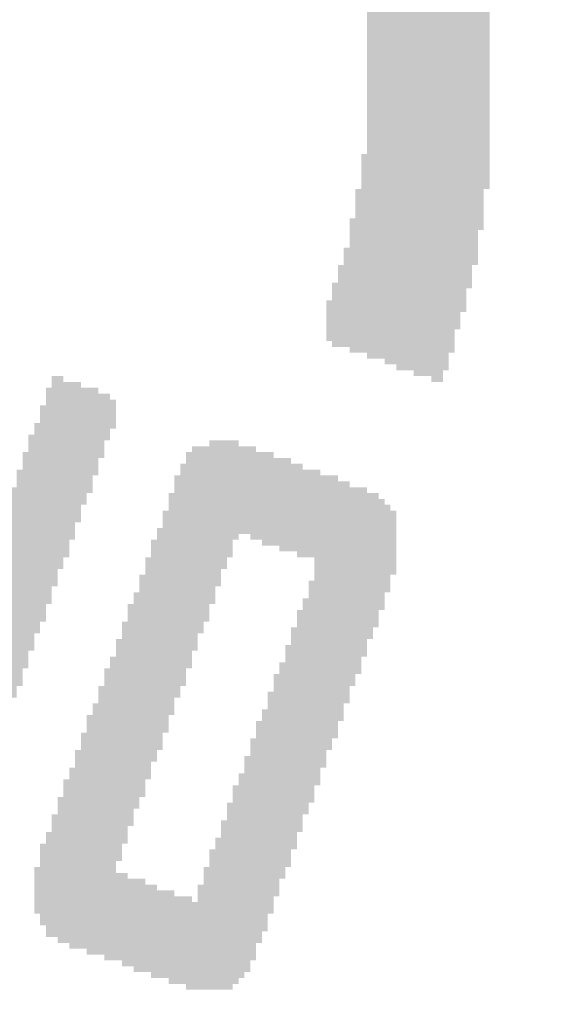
# Model space of a CAD drawing. Header units: millimetres. Extents: x 861 to 1254, y -31 to 249.
# Tile 32 of 41: x 1154.19 to 1157, y 119.71 to 124.85. Entities that reach past the tile are written whole.
import ezdxf

# ---------------------------------------------------------------- set-up
doc = ezdxf.new("R2010")
doc.units = ezdxf.units.MM
doc.header["$LTSCALE"] = 32.67
doc.header["$PDMODE"] = 3
doc.header["$PDSIZE"] = 0.3125
doc.layers.get('0').update_dxf_attribs({"linetype": 'CONTINUOUS'})
doc.layers.get('Defpoints').update_dxf_attribs({"linetype": 'CONTINUOUS'})
doc.layers.add('尺寸標柱線', color=3, linetype='CONTINUOUS', lineweight=15)
doc.styles.get("Standard").update_dxf_attribs({"font": 'times.ttf', "width": 0.8})
doc.dimstyles.new('ISO-25(2)', dxfattribs={"dimtxt": 3, "dimasz": 2.5, "dimexe": 1, "dimexo": 1, "dimgap": 1, "dimtad": 1, "dimlfac": 0.666667, "dimdsep": 46, "dimtxsty": 'Standard', "dimcen": 2.5, "dimclrd": 3, "dimclre": 3, "dimclrt": 2, "dimadec": 0, "dimazin": 2, "dimtfac": 1, "dimtmove": 0, "dimatfit": 3, "dimfxl": 0, "dimarcsym": 0})

# ---------------------------------------------------------------- blocks, each defined once
blk = doc.blocks.new('*D261')
at = {"layer": 'Defpoints', "color": 0}
for p in [(1077.095, 124.083), (1088.6846, 124.083), (1203.4046, 79.428)]:
    blk.add_point(p, dxfattribs=at)
at = {"layer": '尺寸標柱線', "color": 3, "linetype": 'ByBlock', "lineweight": -2}
blk.add_line((1087.6846, 124.083), (1068.3552, 124.083), dxfattribs=at)
at = {"layer": '尺寸標柱線', "color": 2, "insert": (1072.2251, 126.6133), "char_height": 3, "attachment_point": 5}
blk.add_mtext('29.77', dxfattribs=at)
blk = doc.blocks.new('*D267')
at = {"layer": 'Defpoints', "color": 0}
for p in [(1077.1583, 132.768), (1100.9446, 132.768), (1203.4046, 79.428)]:
    blk.add_point(p, dxfattribs=at)
at = {"layer": '尺寸標柱線', "color": 3, "linetype": 'ByBlock', "lineweight": -2}
blk.add_line((1099.9446, 132.768), (1068.4651, 132.768), dxfattribs=at)
at = {"layer": '尺寸標柱線', "color": 2, "insert": (1072.3117, 135.2983), "char_height": 3, "attachment_point": 5}
blk.add_mtext('35.56', dxfattribs=at)
blk = doc.blocks.new('*D270')
at = {"layer": 'Defpoints', "color": 0}
for p in [(1104.3446, 169.5112), (1104.3446, 136.168), (1203.4046, 79.428)]:
    blk.add_point(p, dxfattribs=at)
at = {"layer": '尺寸標柱線', "color": 3, "linetype": 'ByBlock', "lineweight": -2}
blk.add_line((1104.3446, 137.168), (1104.3446, 178.2095), dxfattribs=at)
at = {"layer": '尺寸標柱線', "color": 2, "insert": (1101.8143, 174.3603), "char_height": 3, "attachment_point": 5, "rotation": 90}
blk.add_mtext('66.04', dxfattribs=at)
blk = doc.blocks.new('*D271')
at = {"layer": 'Defpoints', "color": 0}
for p in [(1096.0238, 170.0804), (1099.1096, 115.258), (1203.4046, 79.428)]:
    blk.add_point(p, dxfattribs=at)
at = {"layer": '尺寸標柱線', "color": 3, "linetype": 'ByBlock', "lineweight": -2}
for p, q in [((1096.0238, 165.0804), (1096.0238, 178.6075)), ((1099.1096, 160.0804), (1096.0238, 165.0804)), ((1099.1096, 116.258), (1099.1096, 160.0804))]:
    blk.add_line(p, q, dxfattribs=at)
at = {"layer": '尺寸標柱線', "color": 2, "insert": (1093.4935, 174.8439), "char_height": 3, "attachment_point": 5, "rotation": 90}
blk.add_mtext('69.53', dxfattribs=at)

msp = doc.modelspace()

# ---------------------------------------------------------------- linework, layer by layer
at = {"color": 5}
for points in [[(1156.6406, 124.8965, 0.1524, 0.1524, 0), (1156.0005, 124.8965, 0.1524, 0.1524, 0)], [(1156.0005, 124.8661, 0.1524, 0.1524, 0), (1156.6406, 124.8661, 0.1524, 0.1524, 0)], [(1156.6406, 124.8356, 0.1524, 0.1524, 0), (1156.0005, 124.8356, 0.1524, 0.1524, 0)], [(1156.0005, 124.8051, 0.1524, 0.1524, 0), (1156.6406, 124.8051, 0.1524, 0.1524, 0)], [(1156.6406, 124.7746, 0.1524, 0.1524, 0), (1156.0005, 124.7746, 0.1524, 0.1524, 0)], [(1156.0005, 124.7441, 0.1524, 0.1524, 0), (1156.6406, 124.7441, 0.1524, 0.1524, 0)], [(1156.6406, 124.7137, 0.1524, 0.1524, 0), (1156.0005, 124.7137, 0.1524, 0.1524, 0)], [(1156.0005, 124.6832, 0.1524, 0.1524, 0), (1156.6406, 124.6832, 0.1524, 0.1524, 0)], [(1156.6406, 124.6527, 0.1524, 0.1524, 0), (1156.0005, 124.6527, 0.1524, 0.1524, 0)], [(1156.0005, 124.6222, 0.1524, 0.1524, 0), (1156.6406, 124.6222, 0.1524, 0.1524, 0)], [(1156.6406, 124.5917, 0.1524, 0.1524, 0), (1156.0005, 124.5917, 0.1524, 0.1524, 0)], [(1156.0005, 124.5613, 0.1524, 0.1524, 0), (1156.6406, 124.5613, 0.1524, 0.1524, 0)], [(1156.6406, 124.5308, 0.1524, 0.1524, 0), (1156.0005, 124.5308, 0.1524, 0.1524, 0)], [(1156.0005, 124.5003, 0.1524, 0.1524, 0), (1156.6406, 124.5003, 0.1524, 0.1524, 0)], [(1156.6406, 124.4698, 0.1524, 0.1524, 0), (1156.0005, 124.4698, 0.1524, 0.1524, 0)], [(1156.0005, 124.4393, 0.1524, 0.1524, 0), (1156.6406, 124.4393, 0.1524, 0.1524, 0)], [(1156.6406, 124.4089, 0.1524, 0.1524, 0), (1156.0005, 124.4089, 0.1524, 0.1524, 0)], [(1156.0005, 124.3784, 0.1524, 0.1524, 0), (1156.6406, 124.3784, 0.1524, 0.1524, 0)], [(1156.6406, 124.3479, 0.1524, 0.1524, 0), (1156.0005, 124.3479, 0.1524, 0.1524, 0)], [(1156.0005, 124.3174, 0.1524, 0.1524, 0), (1156.6406, 124.3174, 0.1524, 0.1524, 0)], [(1156.6406, 124.2869, 0.1524, 0.1524, 0), (1156.0005, 124.2869, 0.1524, 0.1524, 0)], [(1156.0005, 124.2565, 0.1524, 0.1524, 0), (1156.6406, 124.2565, 0.1524, 0.1524, 0)], [(1156.6406, 124.226, 0.1524, 0.1524, 0), (1156.0005, 124.226, 0.1524, 0.1524, 0)], [(1156.0005, 124.1955, 0.1524, 0.1524, 0), (1156.6406, 124.1955, 0.1524, 0.1524, 0)], [(1156.6406, 124.165, 0.1524, 0.1524, 0), (1156.0005, 124.165, 0.1524, 0.1524, 0)], [(1156.0005, 124.1345, 0.1524, 0.1524, 0), (1156.6406, 124.1345, 0.1524, 0.1524, 0)], [(1155.9701, 124.0736, 0.1524, 0.1524, 0), (1156.6406, 124.0736, 0.1524, 0.1524, 0)], [(1156.6406, 124.1041, 0.1524, 0.1524, 0), (1156.0005, 124.1041, 0.1524, 0.1524, 0)], [(1156.6406, 124.0431, 0.1524, 0.1524, 0), (1155.9701, 124.0431, 0.1524, 0.1524, 0)], [(1155.9701, 124.0126, 0.1524, 0.1524, 0), (1156.6101, 124.0126, 0.1524, 0.1524, 0)], [(1156.6101, 123.9821, 0.1524, 0.1524, 0), (1155.9701, 123.9821, 0.1524, 0.1524, 0)], [(1155.9701, 123.9517, 0.1524, 0.1524, 0), (1156.6101, 123.9517, 0.1524, 0.1524, 0)], [(1156.6101, 123.9212, 0.1524, 0.1524, 0), (1155.9701, 123.9212, 0.1524, 0.1524, 0)], [(1155.9396, 123.8907, 0.1524, 0.1524, 0), (1156.6101, 123.8907, 0.1524, 0.1524, 0)], [(1156.6101, 123.8602, 0.1524, 0.1524, 0), (1155.9396, 123.8602, 0.1524, 0.1524, 0)], [(1155.9396, 123.8297, 0.1524, 0.1524, 0), (1156.6101, 123.8297, 0.1524, 0.1524, 0)], [(1156.5797, 123.7993, 0.1524, 0.1524, 0), (1155.9396, 123.7993, 0.1524, 0.1524, 0)], [(1155.9396, 123.7688, 0.1524, 0.1524, 0), (1156.5797, 123.7688, 0.1524, 0.1524, 0)], [(1156.5797, 123.7383, 0.1524, 0.1524, 0), (1155.9091, 123.7383, 0.1524, 0.1524, 0)], [(1155.9091, 123.7078, 0.1524, 0.1524, 0), (1156.5797, 123.7078, 0.1524, 0.1524, 0)], [(1156.5797, 123.6773, 0.1524, 0.1524, 0), (1155.9091, 123.6773, 0.1524, 0.1524, 0)], [(1155.9091, 123.6469, 0.1524, 0.1524, 0), (1156.5797, 123.6469, 0.1524, 0.1524, 0)], [(1156.5492, 123.6164, 0.1524, 0.1524, 0), (1155.9091, 123.6164, 0.1524, 0.1524, 0)], [(1155.8786, 123.5859, 0.1524, 0.1524, 0), (1156.5492, 123.5859, 0.1524, 0.1524, 0)], [(1156.5492, 123.5554, 0.1524, 0.1524, 0), (1155.8786, 123.5554, 0.1524, 0.1524, 0)], [(1156.5187, 123.4945, 0.1524, 0.1524, 0), (1155.8481, 123.4945, 0.1524, 0.1524, 0)], [(1155.8786, 123.5249, 0.1524, 0.1524, 0), (1156.5492, 123.5249, 0.1524, 0.1524, 0)], [(1155.8481, 123.464, 0.1524, 0.1524, 0), (1156.5187, 123.464, 0.1524, 0.1524, 0)], [(1155.8177, 123.403, 0.1524, 0.1524, 0), (1156.5187, 123.403, 0.1524, 0.1524, 0)], [(1156.5187, 123.4335, 0.1524, 0.1524, 0), (1155.8481, 123.4335, 0.1524, 0.1524, 0)], [(1156.4882, 123.3725, 0.1524, 0.1524, 0), (1155.8177, 123.3725, 0.1524, 0.1524, 0)], [(1155.8177, 123.3421, 0.1524, 0.1524, 0), (1156.4882, 123.3421, 0.1524, 0.1524, 0)], [(1156.4882, 123.3116, 0.1524, 0.1524, 0), (1155.7872, 123.3116, 0.1524, 0.1524, 0)], [(1155.7872, 123.2811, 0.1524, 0.1524, 0), (1156.4577, 123.2811, 0.1524, 0.1524, 0)], [(1156.4577, 123.2506, 0.1524, 0.1524, 0), (1155.7872, 123.2506, 0.1524, 0.1524, 0)], [(1155.8177, 123.2201, 0.1524, 0.1524, 0), (1156.4577, 123.2201, 0.1524, 0.1524, 0)], [(1156.4577, 123.1897, 0.1524, 0.1524, 0), (1155.9091, 123.1897, 0.1524, 0.1524, 0)], [(1156.0005, 123.1592, 0.1524, 0.1524, 0), (1156.4273, 123.1592, 0.1524, 0.1524, 0)], [(1156.4273, 123.1287, 0.1524, 0.1524, 0), (1156.092, 123.1287, 0.1524, 0.1524, 0)], [(1156.1529, 123.0982, 0.1524, 0.1524, 0), (1156.4273, 123.0982, 0.1524, 0.1524, 0)], [(1156.2444, 123.0677, 0.1524, 0.1524, 0), (1156.3968, 123.0677, 0.1524, 0.1524, 0)], [(1156.3968, 123.0373, 0.1524, 0.1524, 0), (1156.3358, 123.0373, 0.1524, 0.1524, 0)], [(1154.4156, 122.9153, 0.1524, 0.1524, 0), (1154.3546, 122.9153, 0.1524, 0.1524, 0)], [(1154.3546, 122.8849, 0.1524, 0.1524, 0), (1154.507, 122.8849, 0.1524, 0.1524, 0)], [(1154.5985, 122.8544, 0.1524, 0.1524, 0), (1154.3241, 122.8544, 0.1524, 0.1524, 0)], [(1154.3241, 122.8239, 0.1524, 0.1524, 0), (1154.6594, 122.8239, 0.1524, 0.1524, 0)], [(1154.6899, 122.7934, 0.1524, 0.1524, 0), (1154.3241, 122.7934, 0.1524, 0.1524, 0)], [(1154.2937, 122.7629, 0.1524, 0.1524, 0), (1154.6594, 122.7629, 0.1524, 0.1524, 0)], [(1154.6594, 122.7325, 0.1524, 0.1524, 0), (1154.2937, 122.7325, 0.1524, 0.1524, 0)], [(1154.2632, 122.6715, 0.1524, 0.1524, 0), (1154.6289, 122.6715, 0.1524, 0.1524, 0)], [(1154.2937, 122.702, 0.1524, 0.1524, 0), (1154.6289, 122.702, 0.1524, 0.1524, 0)], [(1154.6289, 122.641, 0.1524, 0.1524, 0), (1154.2632, 122.641, 0.1524, 0.1524, 0)], [(1154.2327, 122.6105, 0.1524, 0.1524, 0), (1154.5985, 122.6105, 0.1524, 0.1524, 0)], [(1154.5985, 122.5801, 0.1524, 0.1524, 0), (1154.2327, 122.5801, 0.1524, 0.1524, 0)], [(1155.1776, 122.5801, 0.1524, 0.1524, 0), (1155.33, 122.5801, 0.1524, 0.1524, 0)], [(1154.568, 122.5191, 0.1524, 0.1524, 0), (1154.2022, 122.5191, 0.1524, 0.1524, 0)], [(1154.2327, 122.5496, 0.1524, 0.1524, 0), (1154.5985, 122.5496, 0.1524, 0.1524, 0)], [(1155.5129, 122.5191, 0.1524, 0.1524, 0), (1155.0557, 122.5191, 0.1524, 0.1524, 0)], [(1155.4214, 122.5496, 0.1524, 0.1524, 0), (1155.0861, 122.5496, 0.1524, 0.1524, 0)], [(1154.2022, 122.4886, 0.1524, 0.1524, 0), (1154.568, 122.4886, 0.1524, 0.1524, 0)], [(1155.0557, 122.4886, 0.1524, 0.1524, 0), (1155.6043, 122.4886, 0.1524, 0.1524, 0)], [(1154.1717, 122.4277, 0.1524, 0.1524, 0), (1154.5375, 122.4277, 0.1524, 0.1524, 0)], [(1154.568, 122.4581, 0.1524, 0.1524, 0), (1154.2022, 122.4581, 0.1524, 0.1524, 0)], [(1155.6653, 122.4581, 0.1524, 0.1524, 0), (1155.0252, 122.4581, 0.1524, 0.1524, 0)], [(1155.0252, 122.4277, 0.1524, 0.1524, 0), (1155.7567, 122.4277, 0.1524, 0.1524, 0)], [(1154.5375, 122.3972, 0.1524, 0.1524, 0), (1154.1717, 122.3972, 0.1524, 0.1524, 0)], [(1154.1717, 122.3667, 0.1524, 0.1524, 0), (1154.507, 122.3667, 0.1524, 0.1524, 0)], [(1155.8481, 122.3972, 0.1524, 0.1524, 0), (1154.9947, 122.3972, 0.1524, 0.1524, 0)], [(1154.9947, 122.3667, 0.1524, 0.1524, 0), (1155.9091, 122.3667, 0.1524, 0.1524, 0)], [(1154.507, 122.3362, 0.1524, 0.1524, 0), (1154.1413, 122.3362, 0.1524, 0.1524, 0)], [(1156.0005, 122.3362, 0.1524, 0.1524, 0), (1154.9947, 122.3362, 0.1524, 0.1524, 0)], [(1154.4765, 122.2753, 0.1524, 0.1524, 0), (1154.1108, 122.2753, 0.1524, 0.1524, 0)], [(1154.1413, 122.3057, 0.1524, 0.1524, 0), (1154.507, 122.3057, 0.1524, 0.1524, 0)], [(1154.9642, 122.3057, 0.1524, 0.1524, 0), (1156.0615, 122.3057, 0.1524, 0.1524, 0)], [(1156.092, 122.2753, 0.1524, 0.1524, 0), (1154.9642, 122.2753, 0.1524, 0.1524, 0)], [(1154.1108, 122.2448, 0.1524, 0.1524, 0), (1154.4765, 122.2448, 0.1524, 0.1524, 0)], [(1154.4765, 122.2143, 0.1524, 0.1524, 0), (1154.1108, 122.2143, 0.1524, 0.1524, 0)], [(1154.9337, 122.2143, 0.1524, 0.1524, 0), (1155.33, 122.2143, 0.1524, 0.1524, 0)], [(1154.9642, 122.2448, 0.1524, 0.1524, 0), (1156.1225, 122.2448, 0.1524, 0.1524, 0)], [(1156.1529, 122.2143, 0.1524, 0.1524, 0), (1155.3909, 122.2143, 0.1524, 0.1524, 0)], [(1154.0803, 122.1838, 0.1524, 0.1524, 0), (1154.4461, 122.1838, 0.1524, 0.1524, 0)], [(1155.2995, 122.1838, 0.1524, 0.1524, 0), (1154.9337, 122.1838, 0.1524, 0.1524, 0)], [(1155.4519, 122.1838, 0.1524, 0.1524, 0), (1156.1529, 122.1838, 0.1524, 0.1524, 0)], [(1154.4461, 122.1533, 0.1524, 0.1524, 0), (1154.0803, 122.1533, 0.1524, 0.1524, 0)], [(1154.0803, 122.1229, 0.1524, 0.1524, 0), (1154.4461, 122.1229, 0.1524, 0.1524, 0)], [(1155.2995, 122.1229, 0.1524, 0.1524, 0), (1154.9033, 122.1229, 0.1524, 0.1524, 0)], [(1154.9337, 122.1533, 0.1524, 0.1524, 0), (1155.2995, 122.1533, 0.1524, 0.1524, 0)], [(1156.1529, 122.1533, 0.1524, 0.1524, 0), (1155.5433, 122.1533, 0.1524, 0.1524, 0)], [(1155.6348, 122.1229, 0.1524, 0.1524, 0), (1156.1529, 122.1229, 0.1524, 0.1524, 0)], [(1154.4156, 122.0924, 0.1524, 0.1524, 0), (1154.0498, 122.0924, 0.1524, 0.1524, 0)], [(1154.0498, 122.0619, 0.1524, 0.1524, 0), (1154.4156, 122.0619, 0.1524, 0.1524, 0)], [(1155.269, 122.0619, 0.1524, 0.1524, 0), (1154.8728, 122.0619, 0.1524, 0.1524, 0)], [(1154.9033, 122.0924, 0.1524, 0.1524, 0), (1155.269, 122.0924, 0.1524, 0.1524, 0)], [(1156.1529, 122.0924, 0.1524, 0.1524, 0), (1155.7262, 122.0924, 0.1524, 0.1524, 0)], [(1156.1529, 122.0619, 0.1524, 0.1524, 0), (1155.7872, 122.0619, 0.1524, 0.1524, 0)], [(1154.3851, 122.0314, 0.1524, 0.1524, 0), (1154.0498, 122.0314, 0.1524, 0.1524, 0)], [(1154.8728, 122.0314, 0.1524, 0.1524, 0), (1155.2385, 122.0314, 0.1524, 0.1524, 0)], [(1155.7567, 122.0314, 0.1524, 0.1524, 0), (1156.1529, 122.0314, 0.1524, 0.1524, 0)], [(1154.0193, 122.0009, 0.1524, 0.1524, 0), (1154.3851, 122.0009, 0.1524, 0.1524, 0)], [(1154.3851, 121.9705, 0.1524, 0.1524, 0), (1154.0193, 121.9705, 0.1524, 0.1524, 0)], [(1154.8423, 121.9705, 0.1524, 0.1524, 0), (1155.2385, 121.9705, 0.1524, 0.1524, 0)], [(1155.2385, 122.0009, 0.1524, 0.1524, 0), (1154.8728, 122.0009, 0.1524, 0.1524, 0)], [(1155.7567, 122.0009, 0.1524, 0.1524, 0), (1156.1225, 122.0009, 0.1524, 0.1524, 0)], [(1156.1225, 121.9705, 0.1524, 0.1524, 0), (1155.7567, 121.9705, 0.1524, 0.1524, 0)], [(1153.9889, 121.94, 0.1524, 0.1524, 0), (1154.3546, 121.94, 0.1524, 0.1524, 0)], [(1154.3546, 121.9095, 0.1524, 0.1524, 0), (1153.9889, 121.9095, 0.1524, 0.1524, 0)], [(1155.2081, 121.94, 0.1524, 0.1524, 0), (1154.8423, 121.94, 0.1524, 0.1524, 0)], [(1154.8423, 121.9095, 0.1524, 0.1524, 0), (1155.2081, 121.9095, 0.1524, 0.1524, 0)], [(1155.7262, 121.94, 0.1524, 0.1524, 0), (1156.1225, 121.94, 0.1524, 0.1524, 0)], [(1156.092, 121.9095, 0.1524, 0.1524, 0), (1155.7262, 121.9095, 0.1524, 0.1524, 0)], [(1153.9889, 121.879, 0.1524, 0.1524, 0), (1154.3546, 121.879, 0.1524, 0.1524, 0)], [(1155.2081, 121.879, 0.1524, 0.1524, 0), (1154.8118, 121.879, 0.1524, 0.1524, 0)], [(1155.7262, 121.879, 0.1524, 0.1524, 0), (1156.092, 121.879, 0.1524, 0.1524, 0)], [(1154.3241, 121.8485, 0.1524, 0.1524, 0), (1153.9584, 121.8485, 0.1524, 0.1524, 0)], [(1153.9584, 121.8181, 0.1524, 0.1524, 0), (1154.3241, 121.8181, 0.1524, 0.1524, 0)], [(1154.8118, 121.8485, 0.1524, 0.1524, 0), (1155.1776, 121.8485, 0.1524, 0.1524, 0)], [(1155.1776, 121.8181, 0.1524, 0.1524, 0), (1154.8118, 121.8181, 0.1524, 0.1524, 0)], [(1156.092, 121.8485, 0.1524, 0.1524, 0), (1155.6957, 121.8485, 0.1524, 0.1524, 0)], [(1155.6957, 121.8181, 0.1524, 0.1524, 0), (1156.0615, 121.8181, 0.1524, 0.1524, 0)], [(1153.9279, 121.7571, 0.1524, 0.1524, 0), (1154.2937, 121.7571, 0.1524, 0.1524, 0)], [(1154.3241, 121.7876, 0.1524, 0.1524, 0), (1153.9584, 121.7876, 0.1524, 0.1524, 0)], [(1154.7813, 121.7876, 0.1524, 0.1524, 0), (1155.1776, 121.7876, 0.1524, 0.1524, 0)], [(1155.1471, 121.7571, 0.1524, 0.1524, 0), (1154.7813, 121.7571, 0.1524, 0.1524, 0)], [(1155.6653, 121.7571, 0.1524, 0.1524, 0), (1156.0615, 121.7571, 0.1524, 0.1524, 0)], [(1156.0615, 121.7876, 0.1524, 0.1524, 0), (1155.6957, 121.7876, 0.1524, 0.1524, 0)], [(1154.2937, 121.7266, 0.1524, 0.1524, 0), (1153.9279, 121.7266, 0.1524, 0.1524, 0)], [(1153.9279, 121.6961, 0.1524, 0.1524, 0), (1154.2632, 121.6961, 0.1524, 0.1524, 0)], [(1154.7509, 121.7266, 0.1524, 0.1524, 0), (1155.1471, 121.7266, 0.1524, 0.1524, 0)], [(1155.1166, 121.6961, 0.1524, 0.1524, 0), (1154.7509, 121.6961, 0.1524, 0.1524, 0)], [(1156.031, 121.6961, 0.1524, 0.1524, 0), (1155.6348, 121.6961, 0.1524, 0.1524, 0)], [(1156.031, 121.7266, 0.1524, 0.1524, 0), (1155.6653, 121.7266, 0.1524, 0.1524, 0)], [(1154.2632, 121.6657, 0.1524, 0.1524, 0), (1153.8974, 121.6657, 0.1524, 0.1524, 0)], [(1154.7509, 121.6657, 0.1524, 0.1524, 0), (1155.1166, 121.6657, 0.1524, 0.1524, 0)], [(1155.6348, 121.6657, 0.1524, 0.1524, 0), (1156.0005, 121.6657, 0.1524, 0.1524, 0)], [(1154.2327, 121.6047, 0.1524, 0.1524, 0), (1153.8669, 121.6047, 0.1524, 0.1524, 0)], [(1153.8974, 121.6352, 0.1524, 0.1524, 0), (1154.2632, 121.6352, 0.1524, 0.1524, 0)], [(1155.1166, 121.6352, 0.1524, 0.1524, 0), (1154.7204, 121.6352, 0.1524, 0.1524, 0)], [(1154.7204, 121.6047, 0.1524, 0.1524, 0), (1155.0861, 121.6047, 0.1524, 0.1524, 0)], [(1155.6043, 121.6047, 0.1524, 0.1524, 0), (1156.0005, 121.6047, 0.1524, 0.1524, 0)], [(1156.0005, 121.6352, 0.1524, 0.1524, 0), (1155.6348, 121.6352, 0.1524, 0.1524, 0)], [(1153.8669, 121.5742, 0.1524, 0.1524, 0), (1154.2327, 121.5742, 0.1524, 0.1524, 0)], [(1154.2327, 121.5437, 0.1524, 0.1524, 0), (1153.8669, 121.5437, 0.1524, 0.1524, 0)], [(1154.6899, 121.5437, 0.1524, 0.1524, 0), (1155.0861, 121.5437, 0.1524, 0.1524, 0)], [(1155.0861, 121.5742, 0.1524, 0.1524, 0), (1154.7204, 121.5742, 0.1524, 0.1524, 0)], [(1155.9701, 121.5742, 0.1524, 0.1524, 0), (1155.6043, 121.5742, 0.1524, 0.1524, 0)], [(1155.6043, 121.5437, 0.1524, 0.1524, 0), (1155.9701, 121.5437, 0.1524, 0.1524, 0)], [(1153.5317, 121.5133, 0.1524, 0.1524, 0), (1154.2022, 121.5133, 0.1524, 0.1524, 0)], [(1155.0557, 121.5133, 0.1524, 0.1524, 0), (1154.6899, 121.5133, 0.1524, 0.1524, 0)], [(1155.9701, 121.5133, 0.1524, 0.1524, 0), (1155.5738, 121.5133, 0.1524, 0.1524, 0)], [(1154.2022, 121.4828, 0.1524, 0.1524, 0), (1153.5317, 121.4828, 0.1524, 0.1524, 0)], [(1153.5317, 121.4523, 0.1524, 0.1524, 0), (1154.2022, 121.4523, 0.1524, 0.1524, 0)], [(1155.0557, 121.4523, 0.1524, 0.1524, 0), (1154.6594, 121.4523, 0.1524, 0.1524, 0)], [(1154.6899, 121.4828, 0.1524, 0.1524, 0), (1155.0557, 121.4828, 0.1524, 0.1524, 0)], [(1155.5738, 121.4828, 0.1524, 0.1524, 0), (1155.9396, 121.4828, 0.1524, 0.1524, 0)], [(1155.9396, 121.4523, 0.1524, 0.1524, 0), (1155.5738, 121.4523, 0.1524, 0.1524, 0)], [(1154.1717, 121.4218, 0.1524, 0.1524, 0), (1153.5317, 121.4218, 0.1524, 0.1524, 0)], [(1153.5317, 121.3913, 0.1524, 0.1524, 0), (1154.1717, 121.3913, 0.1524, 0.1524, 0)], [(1155.0252, 121.3913, 0.1524, 0.1524, 0), (1154.6289, 121.3913, 0.1524, 0.1524, 0)], [(1154.6594, 121.4218, 0.1524, 0.1524, 0), (1155.0252, 121.4218, 0.1524, 0.1524, 0)], [(1155.5433, 121.4218, 0.1524, 0.1524, 0), (1155.9091, 121.4218, 0.1524, 0.1524, 0)], [(1155.9091, 121.3913, 0.1524, 0.1524, 0), (1155.5433, 121.3913, 0.1524, 0.1524, 0)], [(1154.1413, 121.3609, 0.1524, 0.1524, 0), (1153.5317, 121.3609, 0.1524, 0.1524, 0)], [(1154.6289, 121.3609, 0.1524, 0.1524, 0), (1154.9947, 121.3609, 0.1524, 0.1524, 0)], [(1155.5129, 121.3609, 0.1524, 0.1524, 0), (1155.9091, 121.3609, 0.1524, 0.1524, 0)], [(1153.5317, 121.3304, 0.1524, 0.1524, 0), (1154.1413, 121.3304, 0.1524, 0.1524, 0)], [(1154.1413, 121.2999, 0.1524, 0.1524, 0), (1153.5317, 121.2999, 0.1524, 0.1524, 0)], [(1154.5985, 121.2999, 0.1524, 0.1524, 0), (1154.9947, 121.2999, 0.1524, 0.1524, 0)], [(1154.9947, 121.3304, 0.1524, 0.1524, 0), (1154.6289, 121.3304, 0.1524, 0.1524, 0)], [(1155.8786, 121.3304, 0.1524, 0.1524, 0), (1155.5129, 121.3304, 0.1524, 0.1524, 0)], [(1155.5129, 121.2999, 0.1524, 0.1524, 0), (1155.8786, 121.2999, 0.1524, 0.1524, 0)], [(1154.9642, 121.2694, 0.1524, 0.1524, 0), (1154.5985, 121.2694, 0.1524, 0.1524, 0)], [(1154.5985, 121.2389, 0.1524, 0.1524, 0), (1154.9642, 121.2389, 0.1524, 0.1524, 0)], [(1155.8786, 121.2694, 0.1524, 0.1524, 0), (1155.4824, 121.2694, 0.1524, 0.1524, 0)], [(1155.4824, 121.2389, 0.1524, 0.1524, 0), (1155.8481, 121.2389, 0.1524, 0.1524, 0)], [(1154.9642, 121.2085, 0.1524, 0.1524, 0), (1154.568, 121.2085, 0.1524, 0.1524, 0)], [(1155.8481, 121.2085, 0.1524, 0.1524, 0), (1155.4824, 121.2085, 0.1524, 0.1524, 0)], [(1154.9337, 121.1475, 0.1524, 0.1524, 0), (1154.5375, 121.1475, 0.1524, 0.1524, 0)], [(1154.568, 121.178, 0.1524, 0.1524, 0), (1154.9337, 121.178, 0.1524, 0.1524, 0)], [(1155.4519, 121.178, 0.1524, 0.1524, 0), (1155.8481, 121.178, 0.1524, 0.1524, 0)], [(1155.8177, 121.1475, 0.1524, 0.1524, 0), (1155.4519, 121.1475, 0.1524, 0.1524, 0)], [(1154.5375, 121.117, 0.1524, 0.1524, 0), (1154.9337, 121.117, 0.1524, 0.1524, 0)], [(1154.9033, 121.0865, 0.1524, 0.1524, 0), (1154.5375, 121.0865, 0.1524, 0.1524, 0)], [(1155.4214, 121.117, 0.1524, 0.1524, 0), (1155.8177, 121.117, 0.1524, 0.1524, 0)], [(1155.7872, 121.0865, 0.1524, 0.1524, 0), (1155.4214, 121.0865, 0.1524, 0.1524, 0)], [(1154.507, 121.0561, 0.1524, 0.1524, 0), (1154.9033, 121.0561, 0.1524, 0.1524, 0)], [(1155.4214, 121.0561, 0.1524, 0.1524, 0), (1155.7872, 121.0561, 0.1524, 0.1524, 0)], [(1154.8728, 121.0256, 0.1524, 0.1524, 0), (1154.507, 121.0256, 0.1524, 0.1524, 0)], [(1154.507, 120.9951, 0.1524, 0.1524, 0), (1154.8728, 120.9951, 0.1524, 0.1524, 0)], [(1155.7872, 121.0256, 0.1524, 0.1524, 0), (1155.3909, 121.0256, 0.1524, 0.1524, 0)], [(1155.3909, 120.9951, 0.1524, 0.1524, 0), (1155.7567, 120.9951, 0.1524, 0.1524, 0)], [(1154.8728, 120.9646, 0.1524, 0.1524, 0), (1154.4765, 120.9646, 0.1524, 0.1524, 0)], [(1154.4765, 120.9341, 0.1524, 0.1524, 0), (1154.8423, 120.9341, 0.1524, 0.1524, 0)], [(1155.3605, 120.9341, 0.1524, 0.1524, 0), (1155.7567, 120.9341, 0.1524, 0.1524, 0)], [(1155.7567, 120.9646, 0.1524, 0.1524, 0), (1155.3909, 120.9646, 0.1524, 0.1524, 0)], [(1154.8423, 120.9037, 0.1524, 0.1524, 0), (1154.4765, 120.9037, 0.1524, 0.1524, 0)], [(1155.7262, 120.9037, 0.1524, 0.1524, 0), (1155.3605, 120.9037, 0.1524, 0.1524, 0)], [(1154.4461, 120.8732, 0.1524, 0.1524, 0), (1154.8423, 120.8732, 0.1524, 0.1524, 0)], [(1154.8118, 120.8427, 0.1524, 0.1524, 0), (1154.4461, 120.8427, 0.1524, 0.1524, 0)], [(1155.7262, 120.8427, 0.1524, 0.1524, 0), (1155.33, 120.8427, 0.1524, 0.1524, 0)], [(1155.3605, 120.8732, 0.1524, 0.1524, 0), (1155.7262, 120.8732, 0.1524, 0.1524, 0)], [(1154.4156, 120.8122, 0.1524, 0.1524, 0), (1154.8118, 120.8122, 0.1524, 0.1524, 0)], [(1154.7813, 120.7817, 0.1524, 0.1524, 0), (1154.4156, 120.7817, 0.1524, 0.1524, 0)], [(1155.6957, 120.7817, 0.1524, 0.1524, 0), (1155.2995, 120.7817, 0.1524, 0.1524, 0)], [(1155.33, 120.8122, 0.1524, 0.1524, 0), (1155.6957, 120.8122, 0.1524, 0.1524, 0)], [(1154.7813, 120.7208, 0.1524, 0.1524, 0), (1154.3851, 120.7208, 0.1524, 0.1524, 0)], [(1154.4156, 120.7513, 0.1524, 0.1524, 0), (1154.7813, 120.7513, 0.1524, 0.1524, 0)], [(1155.2995, 120.7513, 0.1524, 0.1524, 0), (1155.6653, 120.7513, 0.1524, 0.1524, 0)], [(1155.6653, 120.7208, 0.1524, 0.1524, 0), (1155.2995, 120.7208, 0.1524, 0.1524, 0)], [(1154.3851, 120.6903, 0.1524, 0.1524, 0), (1154.7509, 120.6903, 0.1524, 0.1524, 0)], [(1155.269, 120.6903, 0.1524, 0.1524, 0), (1155.6653, 120.6903, 0.1524, 0.1524, 0)], [(1154.3546, 120.6293, 0.1524, 0.1524, 0), (1154.7509, 120.6293, 0.1524, 0.1524, 0)], [(1154.7509, 120.6598, 0.1524, 0.1524, 0), (1154.3851, 120.6598, 0.1524, 0.1524, 0)], [(1155.6348, 120.6598, 0.1524, 0.1524, 0), (1155.269, 120.6598, 0.1524, 0.1524, 0)], [(1155.269, 120.6293, 0.1524, 0.1524, 0), (1155.6348, 120.6293, 0.1524, 0.1524, 0)], [(1154.7204, 120.5989, 0.1524, 0.1524, 0), (1154.3546, 120.5989, 0.1524, 0.1524, 0)], [(1154.3546, 120.5684, 0.1524, 0.1524, 0), (1154.7204, 120.5684, 0.1524, 0.1524, 0)], [(1155.6348, 120.5989, 0.1524, 0.1524, 0), (1155.2385, 120.5989, 0.1524, 0.1524, 0)], [(1155.2385, 120.5684, 0.1524, 0.1524, 0), (1155.6043, 120.5684, 0.1524, 0.1524, 0)], [(1154.7204, 120.5379, 0.1524, 0.1524, 0), (1154.3241, 120.5379, 0.1524, 0.1524, 0)], [(1155.6043, 120.5379, 0.1524, 0.1524, 0), (1155.2385, 120.5379, 0.1524, 0.1524, 0)], [(1154.6899, 120.4769, 0.1524, 0.1524, 0), (1154.2937, 120.4769, 0.1524, 0.1524, 0)], [(1154.3241, 120.5074, 0.1524, 0.1524, 0), (1154.6899, 120.5074, 0.1524, 0.1524, 0)], [(1155.2081, 120.5074, 0.1524, 0.1524, 0), (1155.6043, 120.5074, 0.1524, 0.1524, 0)], [(1155.5738, 120.4769, 0.1524, 0.1524, 0), (1155.2081, 120.4769, 0.1524, 0.1524, 0)], [(1154.2937, 120.4465, 0.1524, 0.1524, 0), (1154.6594, 120.4465, 0.1524, 0.1524, 0)], [(1154.6594, 120.416, 0.1524, 0.1524, 0), (1154.2937, 120.416, 0.1524, 0.1524, 0)], [(1155.1776, 120.4465, 0.1524, 0.1524, 0), (1155.5738, 120.4465, 0.1524, 0.1524, 0)], [(1155.5433, 120.416, 0.1524, 0.1524, 0), (1155.1776, 120.416, 0.1524, 0.1524, 0)], [(1154.2937, 120.3855, 0.1524, 0.1524, 0), (1154.6594, 120.3855, 0.1524, 0.1524, 0)], [(1155.1776, 120.3855, 0.1524, 0.1524, 0), (1155.5433, 120.3855, 0.1524, 0.1524, 0)], [(1154.2632, 120.355, 0.1524, 0.1524, 0), (1154.6594, 120.355, 0.1524, 0.1524, 0)], [(1154.7509, 120.3245, 0.1524, 0.1524, 0), (1154.2632, 120.3245, 0.1524, 0.1524, 0)], [(1155.5433, 120.355, 0.1524, 0.1524, 0), (1155.1471, 120.355, 0.1524, 0.1524, 0)], [(1155.1471, 120.3245, 0.1524, 0.1524, 0), (1155.5129, 120.3245, 0.1524, 0.1524, 0)], [(1154.2632, 120.2941, 0.1524, 0.1524, 0), (1154.8423, 120.2941, 0.1524, 0.1524, 0)], [(1154.9033, 120.2636, 0.1524, 0.1524, 0), (1154.2632, 120.2636, 0.1524, 0.1524, 0)], [(1155.1166, 120.2636, 0.1524, 0.1524, 0), (1155.5129, 120.2636, 0.1524, 0.1524, 0)], [(1155.5129, 120.2941, 0.1524, 0.1524, 0), (1155.1471, 120.2941, 0.1524, 0.1524, 0)], [(1154.2937, 120.2331, 0.1524, 0.1524, 0), (1154.9947, 120.2331, 0.1524, 0.1524, 0)], [(1155.1166, 120.2331, 0.1524, 0.1524, 0), (1155.4824, 120.2331, 0.1524, 0.1524, 0)], [(1155.0861, 120.2026, 0.1524, 0.1524, 0), (1154.2937, 120.2026, 0.1524, 0.1524, 0)], [(1154.3241, 120.1721, 0.1524, 0.1524, 0), (1155.4824, 120.1721, 0.1524, 0.1524, 0)], [(1155.4824, 120.2026, 0.1524, 0.1524, 0), (1155.1166, 120.2026, 0.1524, 0.1524, 0)], [(1155.4519, 120.1417, 0.1524, 0.1524, 0), (1154.3241, 120.1417, 0.1524, 0.1524, 0)], [(1154.3851, 120.1112, 0.1524, 0.1524, 0), (1155.4519, 120.1112, 0.1524, 0.1524, 0)], [(1155.4214, 120.0807, 0.1524, 0.1524, 0), (1154.4461, 120.0807, 0.1524, 0.1524, 0)], [(1154.5375, 120.0502, 0.1524, 0.1524, 0), (1155.4214, 120.0502, 0.1524, 0.1524, 0)], [(1155.4214, 120.0197, 0.1524, 0.1524, 0), (1154.6289, 120.0197, 0.1524, 0.1524, 0)], [(1154.7204, 119.9893, 0.1524, 0.1524, 0), (1155.3909, 119.9893, 0.1524, 0.1524, 0)], [(1155.3909, 119.9588, 0.1524, 0.1524, 0), (1154.7813, 119.9588, 0.1524, 0.1524, 0)], [(1154.8728, 119.9283, 0.1524, 0.1524, 0), (1155.3605, 119.9283, 0.1524, 0.1524, 0)], [(1155.33, 119.8978, 0.1524, 0.1524, 0), (1154.9642, 119.8978, 0.1524, 0.1524, 0)], [(1155.2995, 119.8673, 0.1524, 0.1524, 0), (1155.0557, 119.8673, 0.1524, 0.1524, 0)]]:
    msp.add_lwpolyline(points, format="xyseb", dxfattribs=at)

# ---------------------------------------------------------------- dimensions: what is measured, and where the dimension line sits
at = {"layer": '尺寸標柱線'}
for feature_location, offset, dtype, picture, middle in [((1099.1096, 115.258), (-3.0858, 54.8224), 1, '*D271', (1093.4935, 174.8439)), ((1104.3446, 136.168), (0, 33.3432), 1, '*D270', (1101.8143, 174.3603)), ((1100.9446, 132.768), (-23.7863, 0), 0, '*D267', (1072.3117, 135.2983)), ((1088.6846, 124.083), (-11.5895, 0), 0, '*D261', (1072.2251, 126.6133))]:
    dim = msp.add_ordinate_dim(feature_location=feature_location, offset=offset, dtype=dtype, origin=(1203.4046, 79.428), dimstyle='ISO-25(2)', override={"dimarcsym": 1}, dxfattribs=at)
    dim.commit()
    dim.dimension.update_dxf_attribs({"geometry": picture, "text_midpoint": middle})

doc.saveas('drawing.dxf')
